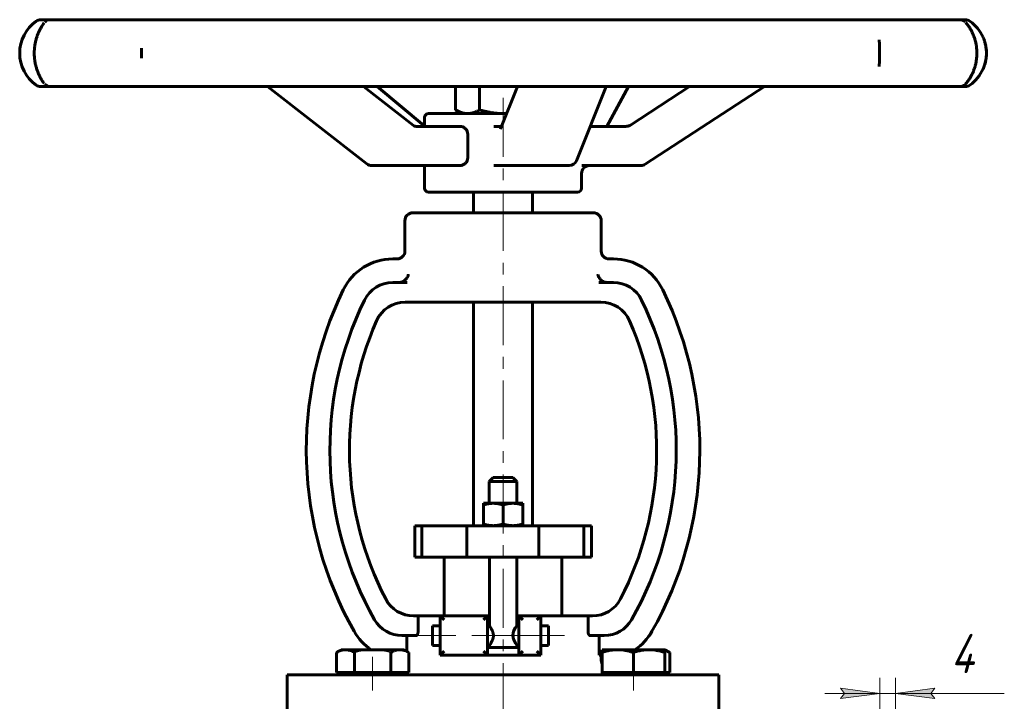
# Model space of a CAD drawing. Header units: millimetres. Extents: x 0 to 594, y 0 to 420.
# Tile 4 of 7: x 132 to 257, y 239 to 326. Entities that reach past the tile are written whole.
import ezdxf

# ---------------------------------------------------------------- set-up
doc = ezdxf.new("R2010")
doc.units = ezdxf.units.MM
for name, pattern in [('K5LT-1', [0]), ('K5LT_AXLED', [12, 7.5, -1.5, 1.5, -1.5]), ('K5LT_BASIC', [0]), ('K5LT_THIN', [0])]:
    doc.linetypes.add(name, pattern=pattern)
doc.layers.add('Системный слой', color=7, linetype='Continuous')
doc.layers.add('Системный слой (1)', color=7, linetype='Continuous', true_color=0x6c6c6c)
doc.styles.add('KDIMTEXTSTYLE', font='txt', dxfattribs={"width": 0.96, "oblique": 15, "height": 5})
doc.styles.add('KTEXTSTYLE', font='txt', dxfattribs={"width": 0.96, "height": 5})
doc.dimstyles.new('KDIMSTYLE (0.50)', dxfattribs={"dimtxt": 5, "dimasz": 1, "dimexe": 2, "dimexo": 0, "dimgap": 1, "dimtad": 1, "dimlfac": 2, "dimtxsty": 'KDIMTEXTSTYLE', "dimsah": 1, "dimcen": 0, "dimdle": 1, "dimadec": 0, "dimazin": 0, "dimtfac": 0.667, "dimtmove": 0, "dimatfit": 3, "dimfxl": 1, "dimtvp": 1, "dimtolj": 1, "dimtzin": 0, "dimarcsym": 0})

# ---------------------------------------------------------------- blocks, each defined once
blk = doc.blocks.new('U0')
at = {"layer": 'Системный слой (1)', "color": 143, "linetype": 'K5LT_BASIC', "lineweight": 60, "true_color": 0x33acca}
for p, q in [((183.44, 312.03), (183.48, 312.01)), ((183.48, 312.01), (183.52, 311.98)), ((183.52, 311.98), (183.55, 311.97))]:
    blk.add_line(p, q, dxfattribs=at)
blk = doc.blocks.new('U1')
at = {"layer": 'Системный слой (1)', "color": 143, "linetype": 'K5LT_BASIC', "lineweight": 60, "true_color": 0x33acca}
for p, q in [((184.54, 247.07), (184.54, 248.32)), ((184.54, 245.82), (184.54, 247.07))]:
    blk.add_line(p, q, dxfattribs=at)
blk = doc.blocks.new('U2')
at = {"layer": 'Системный слой (1)', "color": 143, "linetype": 'K5LT_BASIC', "lineweight": 60, "true_color": 0x33acca}
for p, q in [((184.05, 303.57), (196.04, 303.57)), ((196.04, 303.57), (203.05, 303.57))]:
    blk.add_line(p, q, dxfattribs=at)
blk = doc.blocks.new('U3')
at = {"layer": 'Системный слой (1)', "color": 143, "linetype": 'K5LT_BASIC', "lineweight": 60, "true_color": 0x33acca}
for p, q in [((183.55, 311.94), (183.55, 313.07)), ((183.55, 304.07), (183.55, 306.94))]:
    blk.add_line(p, q, dxfattribs=at)
blk = doc.blocks.new('U4')
at = {"layer": 'Системный слой (1)', "color": 143, "linetype": 'K5LT_BASIC', "lineweight": 60, "true_color": 0x33acca}
for p, q in [((195.3, 248.32), (195.3, 257.07)), ((195.3, 245.57), (195.3, 245.82))]:
    blk.add_line(p, q, dxfattribs=at)
blk = doc.blocks.new('U5')
at = {"layer": 'Системный слой (1)', "color": 143, "linetype": 'K5LT_BASIC', "lineweight": 60, "true_color": 0x33acca}
for p, q in [((199.35, 247.07), (199.35, 248.32)), ((199.35, 245.82), (199.35, 247.07))]:
    blk.add_line(p, q, dxfattribs=at)
blk = doc.blocks.new('U6')
at = {"layer": 'Системный слой (1)', "color": 143, "linetype": 'K5LT_BASIC', "lineweight": 60, "true_color": 0x33acca}
for p, q in [((193.59, 313.57), (193.73, 313.57)), ((193.73, 313.57), (193.86, 313.57)), ((193.86, 313.57), (194, 313.58))]:
    blk.add_line(p, q, dxfattribs=at)
blk = doc.blocks.new('U7')
at = {"layer": 'Системный слой (1)', "color": 143, "linetype": 'K5LT_BASIC', "lineweight": 60, "true_color": 0x33acca}
for start, end in [(23.7464, 54.6331), (305.3669, 336.2554)]:
    blk.add_arc((250.13, 321.27), 5, start, end, dxfattribs=at)
blk = doc.blocks.new('U8')
at = {"layer": 'Системный слой (1)', "color": 143, "linetype": 'K5LT_BASIC', "lineweight": 60, "true_color": 0x33acca}
for p, q in [((191.55, 249.57), (191.8, 249.57)), ((195.3, 249.57), (195.55, 249.57))]:
    blk.add_line(p, q, dxfattribs=at)
blk = doc.blocks.new('U9')
at = {"layer": 'Системный слой (1)', "color": 143, "linetype": 'K5LT_BASIC', "lineweight": 60, "true_color": 0x33acca}
for p, q in [((191.8, 248.32), (191.8, 257.07)), ((191.8, 245.57), (191.8, 245.82))]:
    blk.add_line(p, q, dxfattribs=at)
blk = doc.blocks.new('U10')
at = {"layer": 'Системный слой (1)', "color": 143, "linetype": 'K5LT_BASIC', "lineweight": 60, "true_color": 0x33acca}
for p, q in [((194.77, 247.07), (194.89, 247.62)), ((194.89, 247.62), (195.14, 248.09)), ((195.14, 248.09), (195.29, 248.31)), ((195.29, 248.31), (195.3, 248.32)), ((194.86, 246.59), (194.77, 247.07)), ((195.11, 246.09), (194.86, 246.59)), ((195.29, 245.83), (195.11, 246.09)), ((195.3, 245.82), (195.29, 245.83))]:
    blk.add_line(p, q, dxfattribs=at)
blk = doc.blocks.new('U15')
at = {"layer": 'Системный слой (1)', "color": 143, "linetype": 'K5LT_BASIC', "lineweight": 60, "true_color": 0x33acca}
for p, q in [((214.37, 245.11), (214.16, 245.19)), ((214.58, 245.02), (214.37, 245.11)), ((214.78, 244.91), (214.58, 245.02))]:
    blk.add_line(p, q, dxfattribs=at)
blk = doc.blocks.new('D5')
at = {"layer": 'Системный слой (1)'}
for points in [[(236.55, 239.03), (241.55, 239.69), (236.55, 240.35), (237.05, 239.69)], [(248.05, 239.69), (248.55, 240.35), (243.55, 239.69), (248.55, 239.03)]]:
    blk.add_hatch(color=7, dxfattribs=at).paths.add_polyline_path(points)
at = {"layer": 'Системный слой (1)', "color": 7, "linetype": 'K5LT_THIN', "lineweight": 18, "true_color": 0xffffff}
for p, q in [((241.55, 214.82), (241.55, 241.69)), ((243.55, 214.82), (243.55, 241.69)), ((241.55, 239.69), (234.55, 239.69)), ((241.55, 239.69), (236.55, 240.35)), ((236.55, 240.35), (237.05, 239.69)), ((237.05, 239.69), (236.55, 239.03)), ((236.55, 239.03), (241.55, 239.69)), ((241.55, 239.69), (243.55, 239.69)), ((248.55, 240.35), (243.55, 239.69)), ((243.55, 239.69), (248.55, 239.03)), ((243.55, 239.69), (250.55, 239.69)), ((243.55, 239.69), (248.55, 239.69)), ((248.05, 239.69), (248.55, 240.35)), ((248.55, 239.03), (248.05, 239.69)), ((248.55, 239.69), (257.41, 239.69))]:
    blk.add_line(p, q, dxfattribs=at)
blk.add_wipeout([(250.55, 240.69), (250.55, 248.08), (255.21, 248.08), (255.21, 240.69)]).dxf.layer = 'Системный слой (1)'
at = {"layer": 'Системный слой (1)', "color": 7, "insert": (250.55, 247.28), "char_height": 5, "attachment_point": 1, "style": 'KTEXTSTYLE'}
blk.add_mtext('\\fArial|b0|c204|p34;\\H5.0;\\W1.000;\\Q15;\\fGOST Type AU|b0|i0|c204|p34;\\Q15;\\W0.960;4', dxfattribs=at)
blk = doc.blocks.new('KDIMARROW_01')
at = {"layer": 'Системный слой'}
blk.add_hatch(color=0, dxfattribs=at).paths.add_polyline_path([(0, 0), (-5, 0.66), (-4.5, 0), (-5, -0.66)])
at = {"layer": 'Системный слой', "color": 0, "linetype": 'K5LT_THIN', "lineweight": 18}
for p, q in [((-4.5, 0), (-5, 0.66)), ((-5, 0.66), (0, 0)), ((0, 0), (-5, -0.66)), ((-5, -0.66), (-4.5, 0))]:
    blk.add_line(p, q, dxfattribs=at)
at = {"layer": 'Системный слой (1)', "color": 0, "linetype": 'K5LT_THIN', "lineweight": 18}
blk.add_line((193.55, 195.82), (193.05, 195.82), dxfattribs=at)

msp = doc.modelspace()

# ---------------------------------------------------------------- linework, layer by layer
at = {"layer": 'Системный слой (1)', "color": 143, "linetype": 'K5LT_BASIC', "lineweight": 60, "true_color": 0x33acca}
for p, q in [((134.8574, 325.5285), (134.6445, 325.5285)), ((136.062, 325.5285), (134.8574, 325.5285)), ((143.9056, 325.5285), (135.8656, 325.5285)), ((148.0175, 325.5285), (143.9056, 325.5285)), ((164.3258, 325.5285), (148.0175, 325.5285)), ((170.5994, 325.5285), (164.3258, 325.5285)), ((191.44, 325.5285), (170.5994, 325.5285)), ((198.4381, 325.5285), (191.44, 325.5285)), ((219.0366, 325.5285), (198.4381, 325.5285)), ((225.1561, 325.5285), (219.0366, 325.5285)), ((240.7936, 325.5285), (225.1561, 325.5285)), ((244.6326, 325.5285), (240.7936, 325.5285)), ((251.7268, 325.5285), (244.6326, 325.5285)), ((252.4057, 325.5285), (251.7268, 325.5285)), ((252.4475, 325.5285), (252.4057, 325.5285)), ((241.4831, 322.9103), (241.4831, 322.9564)), ((241.4833, 319.5762), (241.4834, 319.6191)), ((134.6445, 317.0048), (134.8574, 317.0048)), ((134.8574, 317.0048), (136.062, 317.0048)), ((135.8656, 317.0048), (143.9056, 317.0048)), ((143.9056, 317.0048), (148.0175, 317.0048)), ((148.0175, 317.0048), (164.3258, 317.0048)), ((176.1909, 307.1527), (163.5134, 317.0048)), ((164.3258, 317.0048), (170.5994, 317.0048)), ((170.5994, 317.0048), (191.44, 317.0048)), ((182.1274, 312.0552), (175.7584, 317.0048)), ((183.445, 312.0335), (177.4865, 317.0048)), ((187.484, 317.0048), (187.484, 314.0371)), ((190.56, 317.0048), (190.56, 314.0371)), ((191.44, 317.0048), (198.4381, 317.0048)), ((193.2163, 311.6397), (195.3801, 317.0048)), ((198.4381, 317.0048), (219.0366, 317.0048)), ((202.8941, 307.5683), (206.6999, 317.0048)), ((206.7832, 311.9423), (209.5473, 317.0048)), ((209.783, 312.1037), (217.3113, 317.0048)), ((211.6563, 307.1043), (226.864, 317.0048)), ((219.0366, 317.0048), (225.1561, 317.0048)), ((225.1561, 317.0048), (240.7936, 317.0048)), ((240.7936, 317.0048), (244.6326, 317.0048)), ((244.6326, 317.0048), (251.7268, 317.0048)), ((251.4228, 317.0048), (252.4057, 317.0048)), ((252.4057, 317.0048), (252.4475, 317.0048)), ((188.296, 313.5682), (187.5129, 314.0203)), ((193.9941, 313.5682), (184.046, 313.5682)), ((182.4261, 311.9423), (182.426, 311.9423)), ((188.0677, 311.9423), (182.4261, 311.9423)), ((193.3384, 311.9423), (192.3733, 311.9423)), ((209.2396, 311.9423), (204.6582, 311.9423)), ((209.2396, 311.9423), (209.2396, 311.9423)), ((189.0378, 310.9423), (189.0378, 307.9423)), ((176.8045, 306.9423), (181.1855, 306.9423)), ((181.1855, 306.9423), (188.0677, 306.9423)), ((192.3733, 306.9423), (194.2466, 306.9423)), ((194.2466, 306.9423), (201.9666, 306.9423)), ((203.5856, 306.9423), (210.7205, 306.9423)), ((210.7205, 306.9423), (211.1108, 306.9423)), ((203.546, 304.0682), (203.546, 305.9423)), ((189.796, 300.9241), (189.796, 303.5682)), ((197.296, 300.9241), (197.296, 303.5682)), ((181.046, 296.0491), (181.046, 299.9241)), ((205.046, 300.9241), (182.046, 300.9241)), ((206.046, 296.0491), (206.046, 299.9241)), ((180.195, 295.0491), (179.4856, 295.0491)), ((207.6063, 295.0491), (206.897, 295.0491)), ((181.3318, 292.0491), (179.4856, 292.0491)), ((207.6063, 292.0491), (205.7602, 292.0491)), ((181.0846, 289.5491), (182.4769, 289.5491)), ((182.4769, 289.5491), (184.6192, 289.5491)), ((184.6192, 289.5491), (202.4728, 289.5491)), ((189.796, 261.0682), (189.796, 289.5491)), ((197.296, 261.0682), (197.296, 289.5491)), ((202.4728, 289.5491), (204.6151, 289.5491)), ((204.6151, 289.5491), (206.0074, 289.5491)), ((192.296, 267.1932), (191.796, 266.6932)), ((191.796, 266.6932), (195.296, 266.6932)), ((191.796, 263.9182), (191.796, 266.6932)), ((194.796, 267.1932), (192.296, 267.1932)), ((194.796, 267.1932), (195.296, 266.6932)), ((195.296, 263.9182), (195.296, 266.6932)), ((191.046, 263.9182), (192.296, 263.9182)), ((191.046, 263.6949), (191.046, 263.9182)), ((191.046, 263.6949), (191.046, 261.2915)), ((192.296, 263.9182), (194.796, 263.9182)), ((193.546, 263.6949), (193.546, 261.2915)), ((194.796, 263.9182), (196.046, 263.9182)), ((196.046, 263.9182), (196.046, 263.6949)), ((196.046, 263.6949), (196.046, 261.2915)), ((182.296, 261.0682), (183.1876, 261.0682)), ((182.296, 257.0682), (182.296, 261.0682)), ((183.1876, 261.0682), (188.9423, 261.0682)), ((183.1876, 257.0682), (183.1876, 261.0682)), ((188.9423, 257.0682), (188.9423, 261.0682)), ((188.9423, 261.0682), (198.1184, 261.0682)), ((191.046, 261.0682), (191.046, 261.2915)), ((196.046, 261.2915), (196.046, 261.0682)), ((198.1184, 261.0682), (203.8339, 261.0682)), ((198.1184, 257.0682), (198.1184, 261.0682)), ((203.8339, 257.0682), (203.8339, 261.0682)), ((203.8339, 261.0682), (204.796, 261.0682)), ((204.796, 257.0682), (204.796, 261.0682)), ((182.296, 257.0682), (183.1876, 257.0682)), ((183.1876, 257.0682), (188.9423, 257.0682)), ((186.046, 249.5682), (186.046, 257.0682)), ((188.9423, 257.0682), (198.1184, 257.0682)), ((198.1184, 257.0682), (203.8339, 257.0682)), ((201.046, 249.5682), (201.046, 257.0682)), ((203.8339, 257.0682), (204.796, 257.0682)), ((182.7207, 249.5682), (182.1453, 249.5682)), ((182.7207, 249.5682), (185.5418, 249.5682)), ((182.7207, 249.5682), (182.7207, 247.5682)), ((185.5418, 249.5682), (185.5418, 244.5682)), ((191.546, 249.5682), (185.5418, 249.5682)), ((185.5418, 249.5682), (186.0418, 249.0682)), ((191.046, 249.0682), (191.546, 249.5682)), ((191.546, 244.5682), (191.546, 249.5682)), ((198.3543, 249.5682), (195.546, 249.5682)), ((196.046, 249.0682), (195.546, 249.5682)), ((195.546, 249.5682), (195.546, 244.5682)), ((197.8543, 249.0682), (198.3543, 249.5682)), ((198.3543, 249.5682), (204.3713, 249.5682)), ((198.3543, 244.5682), (198.3543, 249.5682)), ((204.3713, 247.5682), (204.3713, 249.5682)), ((204.9467, 249.5682), (204.3713, 249.5682)), ((185.5418, 248.3182), (184.5418, 248.3182)), ((191.796, 248.3182), (191.546, 248.3182)), ((195.546, 248.3182), (195.296, 248.3182)), ((199.3543, 248.3182), (198.3543, 248.3182)), ((180.6582, 247.0682), (182.447, 247.0682)), ((181.2985, 247.0682), (181.2985, 245.0548)), ((204.645, 247.0682), (206.4338, 247.0682)), ((205.7934, 244.5682), (205.7934, 247.0682)), ((172.3102, 244.9109), (172.929, 245.2682)), ((172.3102, 242.3682), (172.3102, 244.9109)), ((173.4649, 245.2682), (172.929, 245.2682)), ((176.929, 245.2682), (173.4649, 245.2682)), ((174.6196, 242.3682), (174.6196, 244.9109)), ((180.3931, 245.2682), (176.929, 245.2682)), ((179.2384, 242.3682), (179.2384, 244.9109)), ((180.929, 245.2682), (180.3931, 245.2682)), ((181.5478, 244.9109), (180.929, 245.2682)), ((181.5478, 242.3682), (181.5478, 244.9109)), ((185.5418, 245.8182), (184.5418, 245.8182)), ((186.0418, 245.0682), (185.5418, 244.5682)), ((191.046, 245.0682), (191.546, 244.5682)), ((191.796, 245.8182), (191.546, 245.8182)), ((191.546, 245.5682), (195.546, 245.5682)), ((195.546, 245.8182), (195.296, 245.8182)), ((196.046, 245.0682), (195.546, 244.5682)), ((198.3543, 244.5682), (197.8543, 245.0682)), ((199.3543, 245.8182), (198.3543, 245.8182)), ((208.163, 245.2682), (206.163, 245.2682)), ((206.163, 244.9109), (206.163, 245.2682)), ((206.163, 242.3682), (206.163, 244.9109)), ((212.163, 245.2682), (208.163, 245.2682)), ((210.163, 242.3682), (210.163, 244.9109)), ((214.163, 245.2682), (212.163, 245.2682)), ((214.7818, 244.9109), (214.163, 245.2682)), ((214.163, 245.2682), (214.163, 244.9109)), ((214.163, 242.3682), (214.163, 244.9109)), ((214.7818, 242.3682), (214.7818, 244.9109)), ((185.5418, 244.5682), (191.546, 244.5682)), ((191.546, 244.5682), (195.546, 244.5682)), ((195.546, 244.5682), (198.3543, 244.5682)), ((206.163, 244.5682), (205.7934, 244.5682)), ((206.046, 244.0682), (206.046, 244.5682)), ((173.4649, 242.3682), (172.3102, 242.3682)), ((172.929, 242.0682), (172.929, 242.3682)), ((174.6196, 242.3682), (173.4649, 242.3682)), ((176.929, 242.3682), (174.6196, 242.3682)), ((179.2384, 242.3682), (176.929, 242.3682)), ((180.3931, 242.3682), (179.2384, 242.3682)), ((181.5478, 242.3682), (180.3931, 242.3682)), ((180.929, 242.0682), (180.929, 242.3682)), ((208.163, 242.3682), (206.163, 242.3682)), ((206.163, 242.0682), (206.163, 242.3682)), ((210.163, 242.3682), (208.163, 242.3682)), ((212.163, 242.3682), (210.163, 242.3682)), ((214.163, 242.3682), (212.163, 242.3682)), ((214.7818, 242.3682), (214.163, 242.3682)), ((214.163, 242.0682), (214.163, 242.3682)), ((166.046, 237.3182), (166.046, 242.0682)), ((166.046, 242.0682), (174.1005, 242.0682)), ((174.1005, 242.0682), (212.9914, 242.0682)), ((212.9914, 242.0682), (221.046, 242.0682)), ((221.046, 237.3182), (221.046, 242.0682))]:
    msp.add_line(p, q, dxfattribs=at)
at = {"layer": 'Системный слой (1)', "color": 30, "linetype": 'K5LT_AXLED', "lineweight": 18, "true_color": 0xff8000}
for p, q in [((193.546, 315.5682), (193.546, 189.5682)), ((187.5418, 247.0682), (182.5418, 247.0682)), ((194.3212, 247.0682), (189.546, 247.0682)), ((197.546, 247.0682), (192.7707, 247.0682)), ((201.3543, 247.0682), (196.3543, 247.0682)), ((176.929, 240.0682), (176.929, 244.3682)), ((210.163, 240.0682), (210.163, 244.3682))]:
    msp.add_line(p, q, dxfattribs=at)
at = {"layer": 'Системный слой (1)', "color": 143, "linetype": 'K5LT_BASIC', "lineweight": 60, "true_color": 0x33acca}
for centre, radius, start, end in [((136.9597, 321.2666), 5, 125.366935, 234.633065), ((134.6445, 324.5285), 1, 90, 125.366936), ((135.8656, 324.5285), 1, 90, 136.132846), ((251.7268, 324.5285), 1, 47.190699, 90), ((252.4475, 324.5285), 1, 54.633065, 90), ((134.6445, 318.0048), 1, 234.633065, 270), ((135.8656, 318.0048), 1, 223.866973, 270), ((251.7268, 318.0048), 1, 270, 312.8093), ((252.4475, 318.0048), 1, 270, 305.366935), ((184.046, 313.0682), 0.5, 90, 180), ((201.9666, 307.9423), 1, 270, 338.045794), ((176.8045, 307.9423), 1, 232.141829, 270), ((204.546, 305.9423), 1, 90, 180), ((211.1108, 307.9423), 1, 270, 303.036341), ((184.046, 304.0682), 0.5, 180, 270), ((203.046, 304.0682), 0.5, 270, 0), ((182.046, 299.9241), 1, 90, 180), ((205.046, 299.9241), 1, 0, 90), ((179.4856, 288.0491), 7, 90, 154.031247), ((180.046, 296.0491), 1, 270, 0), ((207.046, 296.0491), 1, 180, 270), ((207.6063, 288.0491), 7, 25.968753, 90), ((215.1646, 270.6713), 46.686, 154.031247, 209.601006), ((179.4856, 288.0491), 4, 90, 154.031247), ((207.6063, 288.0491), 4, 25.968753, 90), ((171.9274, 270.6713), 46.686, 330.398994, 25.968753), ((215.1646, 270.6713), 43.686, 154.031247, 209.601006), ((171.9274, 270.6713), 43.686, 330.398994, 25.968753), ((181.0846, 285.5491), 4, 90, 156.416206), ((206.0074, 285.5491), 4, 23.583794, 90), ((215.1646, 270.6713), 41.186, 156.416206, 207.38298), ((171.9274, 270.6713), 41.186, 332.61702, 23.583794), ((182.1453, 253.5682), 4, 207.38298, 270), ((204.9467, 253.5682), 4, 270, 332.61702), ((180.6582, 251.0682), 4, 209.601006, 270), ((206.4338, 251.0682), 4, 270, 330.398994), ((180.6582, 251.0682), 7, 209.601006, 235.952268), ((206.4338, 251.0682), 7, 304.047732, 330.398994), ((208.046, 244.0682), 2, 180, 199.695788)]:
    msp.add_arc(centre, radius, start, end, dxfattribs=at)
for centre, major_axis, ratio, start_param, end_param in [((244.6326, 324.5285), (0, 1), 0.86732163, 6.28270738, 6.28318531), ((244.6326, 324.5285), (0, 1), 0.60737564, 6.28288519, 6.28318531), ((252.4057, 324.5285), (0, 1), 0.90698737, 6.28310466, 6.28318531), ((252.4057, 324.5285), (0, 1), 0.99929025, 6.28006551, 6.28318531), ((252.4057, 324.5285), (0, 1), 0.90698737, 6.28289933, 6.28310466), ((201.9666, 307.9423), (0.9274, -0.374), 0.80900642, 0, 0.00015688), ((176.8045, 307.9423), (-0.6136, -0.7896), 0.45909526, 6.28313328, 6.28318531), ((211.1108, 307.9423), (-0.5456, 0.8381), 0.04089821, 3.14156985, 3.14159265)]:
    msp.add_ellipse(centre, major_axis=major_axis, ratio=ratio, start_param=start_param, end_param=end_param, dxfattribs=at)
for points, knots in [([(135.0515, 317.428), (135.049, 317.4315), (135.0466, 317.435), (135.0415, 317.4422), (135.0389, 317.4459), (135.0311, 317.4571), (135.0257, 317.4649), (135.009, 317.4887), (134.9974, 317.5055), (134.9607, 317.5586), (134.9344, 317.5971), (134.86, 317.709), (134.8096, 317.7874), (134.7361, 317.9082), (134.7146, 317.9444), (134.6487, 318.0574), (134.6038, 318.1379), (134.4974, 318.3398), (134.436, 318.4652), (134.3341, 318.6947), (134.2929, 318.794), (134.2047, 319.0239), (134.1585, 319.1568), (134.0722, 319.4345), (134.0321, 319.5796), (133.9612, 319.8769), (133.9303, 320.0285), (133.8807, 320.3282), (133.8615, 320.4762), (133.8336, 320.7739), (133.8248, 320.9228), (133.8165, 321.23), (133.8175, 321.3878), (133.8302, 321.7014), (133.8418, 321.8575), (133.8752, 322.1588), (133.8965, 322.3038), (133.9488, 322.593), (133.98, 322.737), (134.0515, 323.0234), (134.092, 323.1647), (134.1796, 323.438), (134.2268, 323.5694), (134.3252, 323.8189), (134.3764, 323.9368), (134.4856, 324.1698), (134.5436, 324.2832), (134.6615, 324.4995), (134.721, 324.6009), (134.8358, 324.7874), (134.8917, 324.8727), (134.964, 324.9795), (134.9854, 325.0105), (135.0197, 325.0599), (135.0335, 325.0796), (135.048, 325.1003), (135.0498, 325.1029), (135.0515, 325.1053)], [0, 0, 0, 0, 0.08879097, 0.08879097, 0.17758195, 0.17758195, 0.3551639, 0.3551639, 0.7103278, 0.7103278, 1.4206556, 1.4206556, 2.61123633, 2.61123633, 3.09335387, 3.09335387, 4.05758894, 4.05758894, 5.34507612, 5.34507612, 6.24984677, 6.24984677, 7.34880831, 7.34880831, 8.45923196, 8.45923196, 9.54452372, 9.54452372, 10.56174807, 10.56174807, 11.56707524, 11.56707524, 12.61960822, 12.61960822, 13.67148936, 13.67148936, 14.67506397, 14.67506397, 15.71883311, 15.71883311, 16.81389124, 16.81389124, 17.92006546, 17.92006546, 19.02310793, 19.02310793, 20.23507659, 20.23507659, 21.53793547, 21.53793547, 22.88438445, 22.88438445, 23.48864924, 23.48864924, 23.93773356, 23.93773356, 23.9997501, 23.9997501, 23.9997501, 23.9997501]), ([(252.4753, 325.1895), (252.5172, 325.1413), (252.5632, 325.0873), (252.685, 324.9373), (252.7635, 324.8352), (252.9156, 324.619), (252.9892, 324.5075), (253.1337, 324.2682), (253.2044, 324.1417), (253.336, 323.8805), (253.3973, 323.7471), (253.5082, 323.4769), (253.5585, 323.3411), (253.652, 323.0564), (253.695, 322.9079), (253.7701, 322.6051), (253.8025, 322.4509), (253.8537, 322.1459), (253.8731, 321.996), (253.9008, 321.6918), (253.9092, 321.5374), (253.915, 321.2224), (253.9121, 321.0629), (253.8946, 320.7472), (253.8801, 320.5908), (253.8401, 320.2901), (253.8152, 320.146), (253.7549, 319.8571), (253.719, 319.7128), (253.637, 319.4252), (253.5906, 319.2833), (253.4902, 319.0087), (253.4362, 318.8768), (253.3226, 318.6248), (253.263, 318.5049), (253.1361, 318.269), (253.0687, 318.1547), (252.9308, 317.9366), (252.8608, 317.8342), (252.7216, 317.6429), (252.6521, 317.5544), (252.5483, 317.4285), (252.5104, 317.3841), (252.4758, 317.3444), (252.4755, 317.3441), (252.4753, 317.3438)], [0, 0, 0, 0, 1.10199363, 1.10199363, 2.71092593, 2.71092593, 4.12613542, 4.12613542, 5.47164378, 5.47164378, 6.71048713, 6.71048713, 7.84390134, 7.84390134, 8.99275932, 8.99275932, 10.12047974, 10.12047974, 11.1735224, 11.1735224, 12.23492575, 12.23492575, 13.32865143, 13.32865143, 14.41344089, 14.41344089, 15.44389849, 15.44389849, 16.52557003, 16.52557003, 17.6668878, 17.6668878, 18.82069622, 18.82069622, 19.9882424, 19.9882424, 21.2640758, 21.2640758, 22.63021112, 22.63021112, 24.07852593, 24.07852593, 24.99357926, 24.99357926, 24.9997433, 24.9997433, 24.9997433, 24.9997433]), ([(241.4831, 322.9103), (241.4834, 322.8023), (241.4845, 322.6882), (241.4865, 322.5292), (241.4871, 322.4888), (241.4894, 322.3263), (241.4914, 322.2006), (241.4946, 321.9484), (241.496, 321.8218), (241.4978, 321.5636), (241.4983, 321.432), (241.4985, 321.1649), (241.4982, 321.0289), (241.4968, 320.7776), (241.4958, 320.6619), (241.4931, 320.4248), (241.4913, 320.3038), (241.4884, 320.1118), (241.4874, 320.0386), (241.4857, 319.9135), (241.4851, 319.8609), (241.4845, 319.7972), (241.4843, 319.7851), (241.4842, 319.7668), (241.4841, 319.7605), (241.484, 319.7481), (241.484, 319.7421), (241.4839, 319.7239), (241.4838, 319.7119), (241.4835, 319.6726), (241.4834, 319.6457), (241.4834, 319.6191)], [0, 0, 0, 0, 2.75630113, 2.75630113, 3.67723028, 3.67723028, 6.42298922, 6.42298922, 9.05624021, 9.05624021, 11.75127115, 11.75127115, 14.51307263, 14.51307263, 16.91892974, 16.91892974, 19.52636837, 19.52636837, 21.18485979, 21.18485979, 22.42757422, 22.42757422, 22.72076086, 22.72076086, 22.8743544, 22.8743544, 23.02322098, 23.02322098, 23.32095412, 23.32095412, 24, 24, 24, 24]), ([(254.7082, 319.2536), (254.739, 319.3239), (254.7686, 319.3957), (254.8352, 319.569), (254.8711, 319.6718), (254.9153, 319.813), (254.9262, 319.8493), (254.974, 320.015), (255.0065, 320.1474), (255.0417, 320.3228), (255.0493, 320.3635), (255.0798, 320.5394), (255.0977, 320.6768), (255.1204, 320.9332), (255.1267, 321.0519), (255.1318, 321.316), (255.1285, 321.4616), (255.11, 321.7474), (255.095, 321.8877), (255.069, 322.0607), (255.0518, 322.1674), (255.031, 322.2727), (254.9845, 322.4834), (254.9478, 322.6204), (254.8623, 322.8936), (254.8131, 323.0293), (254.7431, 323.2005), (254.7261, 323.2405), (254.7087, 323.28)], [-7.11456465, -7.11456465, -7.11456465, -7.11456465, -7.073512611, -7.073512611, -7.017470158, -7.017470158, -6.998262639, -6.998262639, -6.930522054, -6.930522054, -6.910233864, -6.910233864, -6.843186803, -6.843186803, -6.786123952, -6.786123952, -6.716351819, -6.716351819, -6.648288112, -6.648288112, -6.631167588, -6.595548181, -6.595548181, -6.524612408, -6.524612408, -6.450045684, -6.450045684, -6.426946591, -6.426946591, -6.426946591, -6.426946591]), ([(254.9311, 319.8664), (254.9443, 319.9116), (254.957, 319.9572), (254.9891, 320.0798), (255.0074, 320.1572), (255.0561, 320.3883), (255.0811, 320.5442), (255.1163, 320.861), (255.1265, 321.0217), (255.132, 321.3485), (255.1269, 321.515), (255.1136, 321.6823), (255.1135, 321.6846), (255.1125, 321.6968), (255.1117, 321.7069), (255.1088, 321.7385), (255.1069, 321.7601), (255.102, 321.8093), (255.099, 321.837), (255.0929, 321.8889), (255.0899, 321.9132), (255.0839, 321.9586), (255.081, 321.9798), (255.0752, 322.0196), (255.0724, 322.0382), (255.067, 322.073), (255.0643, 322.0893), (255.0592, 322.1198), (255.0567, 322.134), (255.0517, 322.1624), (255.0491, 322.1766), (255.0439, 322.2044), (255.0413, 322.218), (255.036, 322.2451), (255.0333, 322.2587), (255.025, 322.2991), (255.0193, 322.326), (255.0034, 322.3974), (254.9928, 322.4418), (254.9817, 322.4859)], [0, 0, 0, 0, 1.29082208, 1.29082208, 3.44219222, 3.44219222, 7.64039051, 7.64039051, 11.89422011, 11.89422011, 16.29358855, 16.29358855, 16.35278391, 16.35278391, 16.62109671, 16.62109671, 17.19644481, 17.19644481, 17.93744809, 17.93744809, 18.58828523, 18.58828523, 19.15992776, 19.15992776, 19.66201217, 19.66201217, 20.10300237, 20.10300237, 20.49033238, 20.49033238, 20.87766239, 20.87766239, 21.24918389, 21.24918389, 21.62070538, 21.62070538, 22.36080016, 22.36080016, 23.59635116, 23.59635116, 23.59635116, 23.59635116]), ([(147.4597, 320.8456), (147.4598, 320.9013), (147.4598, 320.9573), (147.4598, 321.0696), (147.4598, 321.1259), (147.4598, 321.1855), (147.4598, 321.1888), (147.4597, 321.2058), (147.4597, 321.2195), (147.4597, 321.2409), (147.4597, 321.2485), (147.4597, 321.2603), (147.4597, 321.2645), (147.4597, 321.271), (147.4597, 321.2734), (147.4597, 321.278), (147.4597, 321.2803), (147.4597, 321.2845), (147.4597, 321.2864), (147.4597, 321.2918), (147.4597, 321.2953), (147.4597, 321.3058), (147.4597, 321.3128), (147.4597, 321.3335), (147.4597, 321.3472), (147.4597, 321.3882), (147.4597, 321.4156), (147.4596, 321.525), (147.4596, 321.6068), (147.4595, 321.6881)], [0, 0, 0, 0, 4.2, 4.2, 8.4, 8.4, 8.64145335, 8.64145335, 9.6673237, 9.6673237, 10.23391931, 10.23391931, 10.54685415, 10.54685415, 10.71969032, 10.71969032, 10.89252649, 10.89252649, 11.03244143, 11.03244143, 11.29581068, 11.29581068, 11.8143189, 11.8143189, 12.83487474, 12.83487474, 14.87598642, 14.87598642, 21, 21, 21, 21]), ([(182.1274, 312.0552), (182.1464, 312.0405), (182.1653, 312.0274), (182.1946, 312.0094), (182.2051, 312.0034), (182.2256, 311.9925), (182.2355, 311.9876), (182.2557, 311.9785), (182.266, 311.9742), (182.2927, 311.9642), (182.3089, 311.9592), (182.3405, 311.9512), (182.356, 311.9482), (182.3897, 311.9436), (182.4078, 311.9436), (182.4261, 311.9423), (182.4261, 311.9423), (182.4261, 311.9423)], [0, 0, 0, 0, 2.75908129, 2.75908129, 4.34796102, 4.34796102, 5.87444391, 5.87444391, 7.5025555, 7.5025555, 10.16230813, 10.16230813, 12.79994068, 12.79994068, 15.99920769, 15.99920769, 16, 16, 16, 16]), ([(188.0677, 311.9423), (188.1852, 311.9423), (188.3128, 311.9161), (188.5532, 311.8094), (188.6659, 311.7289), (188.8377, 311.5487), (188.9116, 311.4405), (189.0118, 311.2002), (189.0378, 311.0679), (189.0378, 310.9423)], [-0.319207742, -0.319207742, -0.319207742, -0.319207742, -0.234917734, -0.234917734, -0.150627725, -0.150627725, -0.075313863, -0.075313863, 0, 0, 0, 0]), ([(193.2094, 311.6235), (193.2099, 311.6244), (193.2101, 311.625), (193.211, 311.6269), (193.2113, 311.6277), (193.2122, 311.6298), (193.2127, 311.6309), (193.2141, 311.6342), (193.2153, 311.6372), (193.2163, 311.6397)], [0, 0, 0, 0, 0.2, 0.2, 0.4, 0.4, 0.6, 0.6, 1, 1, 1, 1]), ([(209.783, 312.1037), (209.7821, 312.1031), (209.7812, 312.1026), (209.7789, 312.1011), (209.7774, 312.1001), (209.7733, 312.0975), (209.7706, 312.0958), (209.763, 312.091), (209.7579, 312.0879), (209.743, 312.079), (209.7331, 312.0732), (209.7042, 312.0572), (209.685, 312.0473), (209.6309, 312.0217), (209.5953, 312.0073), (209.5227, 311.9827), (209.4857, 311.9725), (209.4108, 311.9564), (209.3729, 311.9506), (209.3031, 311.9439), (209.2713, 311.9439), (209.2396, 311.9423), (209.2396, 311.9423), (209.2396, 311.9423)], [0, 0, 0, 0, 0.07620689, 0.07620689, 0.20321838, 0.20321838, 0.43183906, 0.43183906, 0.86367812, 0.86367812, 1.70195395, 1.70195395, 3.2768644, 3.2768644, 6.0768644, 6.0768644, 8.8768644, 8.8768644, 11.6768644, 11.6768644, 13.99958384, 13.99958384, 14, 14, 14, 14]), ([(189.0378, 307.9423), (189.0378, 307.8168), (189.0118, 307.6845), (188.9116, 307.4442), (188.8377, 307.336), (188.6659, 307.1558), (188.5532, 307.0753), (188.3128, 306.9686), (188.1852, 306.9423), (188.0677, 306.9423)], [0, 0, 0, 0, 0.075313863, 0.075313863, 0.150627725, 0.150627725, 0.234917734, 0.234917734, 0.319207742, 0.319207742, 0.319207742, 0.319207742]), ([(180.5076, 292.0745), (180.5922, 292.0936), (180.6736, 292.1227), (180.8426, 292.2036), (180.9269, 292.2582), (181.1072, 292.4036), (181.1953, 292.5006), (181.3658, 292.7427), (181.4347, 292.8956), (181.4729, 293.047), (181.4731, 293.048), (181.4734, 293.0491)], [0, 0, 0, 0, 0.05207565, 0.05207565, 0.115131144, 0.115131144, 0.203571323, 0.203571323, 0.327767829, 0.327767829, 0.328600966, 0.328600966, 0.328600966, 0.328600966]), ([(205.6186, 293.0491), (205.6188, 293.048), (205.6191, 293.047), (205.6573, 292.8956), (205.7262, 292.7427), (205.8967, 292.5006), (205.9848, 292.4036), (206.165, 292.2582), (206.2493, 292.2036), (206.4184, 292.1227), (206.4997, 292.0936), (206.5844, 292.0745)], [-0.000840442, -0.000840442, -0.000840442, -0.000840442, 0, 0, 0.125285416, 0.125285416, 0.214501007, 0.214501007, 0.278109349, 0.278109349, 0.330641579, 0.330641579, 0.330641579, 0.330641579]), ([(182.7207, 247.5682), (182.7207, 247.5383), (182.7178, 247.4829), (182.707, 247.4113), (182.6935, 247.3534), (182.6754, 247.2951), (182.6546, 247.2461), (182.633, 247.206), (182.6142, 247.1765), (182.5921, 247.1475), (182.5624, 247.1162), (182.5268, 247.0895), (182.4859, 247.0718), (182.4599, 247.0682), (182.447, 247.0682)], [0, 0, 0, 0, 1.66653814, 3.01023249, 3.95623934, 5.0312675, 6.6296445, 7.42855166, 8.32661023, 9.29088556, 10.31811639, 11.95589915, 13.43898818, 15, 15, 15, 15]), ([(192.3212, 247.0682), (192.3212, 247.1049), (192.3182, 247.1713), (192.3071, 247.2597), (192.2948, 247.326), (192.2751, 247.4121), (192.2481, 247.5018), (192.2069, 247.612), (192.1631, 247.7129), (192.1136, 247.8123), (192.0654, 247.901), (192.0155, 247.987), (191.9544, 248.0858), (191.8876, 248.1871), (191.8363, 248.2612), (191.8064, 248.3037), (191.797, 248.3168), (191.796, 248.3181), (191.796, 248.3182)], [0, 0, 0, 0, 1.02007771, 1.85070521, 2.49823581, 2.92594542, 4.37268795, 5.22253559, 6.45215203, 7.77705318, 8.82684578, 9.91154062, 11.38567645, 13.42325667, 15.53103472, 17.01004053, 18.5487959, 19, 19, 19, 19]), ([(204.645, 247.0682), (204.6341, 247.0682), (204.614, 247.0706), (204.5882, 247.0794), (204.5607, 247.0934), (204.5323, 247.1138), (204.5039, 247.1429), (204.4858, 247.1658), (204.4727, 247.1845), (204.4586, 247.2067), (204.4456, 247.2307), (204.4298, 247.264), (204.4182, 247.2927), (204.4025, 247.3394), (204.3904, 247.3851), (204.3792, 247.4473), (204.3727, 247.5059), (204.3713, 247.5484), (204.3713, 247.5682)], [0, 0, 0, 0, 1.66833775, 3.00078063, 3.75232688, 5.68414488, 7.16998643, 8.12947488, 8.64038579, 9.41326198, 10.65878796, 11.15652291, 12.61652016, 13.16936488, 14.94477885, 16.05221261, 17.60169592, 19, 19, 19, 19]), ([(191.796, 245.8182), (191.796, 245.8182), (191.8024, 245.8271), (191.8274, 245.8625), (191.8632, 245.9139), (191.9076, 245.9794), (191.9617, 246.0624), (192.0193, 246.1557), (192.0725, 246.2477), (192.1229, 246.3421), (192.1614, 246.4212), (192.2007, 246.5098), (192.2359, 246.5991), (192.2636, 246.686), (192.2852, 246.7661), (192.303, 246.8476), (192.3178, 246.9567), (192.3212, 247.0295), (192.3212, 247.0682)], [0, 0, 0, 0, 1.6892872, 3.37862394, 4.58382164, 6.07939718, 7.71096052, 9.03743262, 10.41175824, 11.54679099, 12.65458713, 13.24233613, 14.57273353, 15.55158896, 15.91469135, 16.96909687, 17.92578742, 19, 19, 19, 19]), ([(173.4649, 245.2682), (173.3941, 245.2682), (173.2573, 245.2597), (173.0491, 245.2226), (172.8632, 245.1687), (172.6136, 245.0736), (172.4373, 244.9843), (172.3102, 244.9109)], [0, 0, 0, 0, 1.44740223, 2.79972062, 4.28007379, 5.29108611, 8, 8, 8, 8]), ([(174.6196, 244.9109), (174.5372, 244.9584), (174.3626, 245.0512), (174.1252, 245.1501), (173.9074, 245.2154), (173.7227, 245.2523), (173.5744, 245.2664), (173.4894, 245.2682), (173.4649, 245.2682)], [0, 0, 0, 0, 1.97363156, 4.15995945, 5.5817399, 7.04511177, 8.43464385, 9, 9, 9, 9]), ([(180.3931, 245.2682), (180.3223, 245.2682), (180.1855, 245.2597), (179.9773, 245.2226), (179.7914, 245.1687), (179.5418, 245.0736), (179.3655, 244.9843), (179.2384, 244.9109)], [0, 0, 0, 0, 1.44740223, 2.79972062, 4.28007379, 5.29108611, 8, 8, 8, 8]), ([(181.5478, 244.9109), (181.4654, 244.9584), (181.2908, 245.0512), (181.0534, 245.1501), (180.8356, 245.2154), (180.6509, 245.2523), (180.5026, 245.2664), (180.4176, 245.2682), (180.3931, 245.2682)], [0, 0, 0, 0, 1.97363156, 4.15995945, 5.5817399, 7.04511177, 8.43464385, 9, 9, 9, 9]), ([(208.163, 245.2682), (208.0404, 245.2682), (207.8034, 245.2597), (207.4428, 245.2226), (207.1208, 245.1687), (206.7168, 245.0798), (206.4111, 244.9924), (206.1906, 244.9201), (206.163, 244.9109)], [0, 0, 0, 0, 1.62832751, 3.14968569, 4.81508301, 5.95247187, 8.61753361, 9, 9, 9, 9]), ([(210.163, 244.9109), (210.0204, 244.9584), (209.7952, 245.0275), (209.4897, 245.1061), (209.2231, 245.1646), (208.9295, 245.2154), (208.6095, 245.2523), (208.3526, 245.2664), (208.2055, 245.2682), (208.163, 245.2682)], [0, 0, 0, 0, 2.19292395, 3.44223855, 4.62217717, 6.20193322, 7.82790196, 9.3718265, 10, 10, 10, 10]), ([(212.163, 245.2682), (212.0404, 245.2682), (211.8034, 245.2597), (211.4428, 245.2226), (211.1208, 245.1687), (210.7168, 245.0798), (210.4111, 244.9924), (210.1906, 244.9201), (210.163, 244.9109)], [0, 0, 0, 0, 1.62832751, 3.14968569, 4.81508301, 5.95247187, 8.61753361, 9, 9, 9, 9]), ([(214.163, 244.9109), (214.0204, 244.9584), (213.7952, 245.0275), (213.4897, 245.1061), (213.2231, 245.1646), (212.9295, 245.2154), (212.6095, 245.2523), (212.3526, 245.2664), (212.2055, 245.2682), (212.163, 245.2682)], [0, 0, 0, 0, 2.19292395, 3.44223855, 4.62217717, 6.20193322, 7.82790196, 9.3718265, 10, 10, 10, 10])]:
    msp.add_open_spline(points, degree=3, knots=knots, dxfattribs=at)
for points in [[(147.4593, 321.9061), (147.4597, 321.4898), (147.4599, 321.0477), (147.4596, 320.6309)], [(180.2795, 292.0491), (180.3515, 292.0491), (180.4311, 292.0572), (180.5076, 292.0745)], [(206.5844, 292.0745), (206.6609, 292.0572), (206.7405, 292.0491), (206.8125, 292.0491)]]:
    msp.add_open_spline(points, degree=3, dxfattribs=at)
for points, weights in [([(187.5134, 314.02), (187.4987, 314.0285), (187.484, 314.0371)], [1.00132142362, 1.00067263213, 1]), ([(187.484, 314.0371), (188.3082, 313.5682), (189.022, 313.5682)], [1, 1.0379548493, 1]), ([(189.022, 313.5682), (189.7358, 313.5682), (190.56, 314.0371)], [1, 1.0379548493, 1]), ([(190.56, 314.0371), (192.1843, 313.5682), (193.591, 313.5682)], [1, 1.0379548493, 1]), ([(192.296, 263.9182), (191.7159, 263.9182), (191.046, 263.6949)], [1, 1.0379548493, 1]), ([(193.546, 263.6949), (192.8761, 263.9182), (192.296, 263.9182)], [1, 1.0379548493, 1]), ([(194.796, 263.9182), (194.2159, 263.9182), (193.546, 263.6949)], [1, 1.0379548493, 1]), ([(196.046, 263.6949), (195.3761, 263.9182), (194.796, 263.9182)], [1, 1.0379548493, 1]), ([(191.046, 261.2915), (191.7159, 261.0682), (192.296, 261.0682)], [1, 1.0379548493, 1]), ([(192.296, 261.0682), (192.8761, 261.0682), (193.546, 261.2915)], [1, 1.0379548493, 1]), ([(193.546, 261.2915), (194.2159, 261.0682), (194.796, 261.0682)], [1, 1.0379548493, 1]), ([(194.796, 261.0682), (195.3761, 261.0682), (196.046, 261.2915)], [1, 1.0379548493, 1])]:
    msp.add_rational_spline(points, weights, degree=2, dxfattribs=at)
at = {"layer": 'Системный слой (1)', "color": 7, "linetype": 'K5LT-1'}
for points, knots in [([(176.929, 245.2682), (176.8646, 245.2682), (176.7354, 245.2664), (176.5414, 245.2582), (176.3481, 245.2448), (176.1066, 245.2215), (175.8176, 245.1831), (175.4317, 245.1151), (175.0318, 245.0249), (174.7457, 244.9473), (174.6196, 244.9109)], [0, 0, 0, 0, 1.81846407, 3.63692813, 5.4553922, 7.27385627, 10.46569137, 13.65752648, 18.30421618, 22, 22, 22, 22]), ([(179.2384, 244.9109), (179.1895, 244.925), (179.0621, 244.9609), (178.8159, 245.0257), (178.4731, 245.1051), (178.1139, 245.1718), (177.7794, 245.2183), (177.5438, 245.2421), (177.355, 245.2556), (177.2129, 245.2628), (177.0708, 245.2672), (176.9762, 245.2682), (176.929, 245.2682)], [0, 0, 0, 0, 1.43286195, 3.72544107, 7.16430976, 11.33828068, 14.00371051, 16.66914034, 18.00185526, 19.33457017, 20.66728509, 22, 22, 22, 22])]:
    msp.add_open_spline(points, degree=3, knots=knots, dxfattribs=at)

# ---------------------------------------------------------------- block references
at = {"layer": 'Системный слой (1)'}
for name in ['U7', 'U3', 'U6', 'U0', 'U2', 'U9', 'U4', 'U8', 'U1', 'U10', 'U5', 'U15']:
    msp.add_blockref(name, (0, 0), dxfattribs=at)

# ---------------------------------------------------------------- dimensions: what is measured, and where the dimension line sits
at = {"layer": 'Системный слой (1)', "color": 7}
dim = msp.add_linear_dim(base=(241.546, 239.6932), p1=(243.546, 214.8182), p2=(241.546, 214.8182), dimstyle='KDIMSTYLE (0.50)', override={"dimexo": 0, "dimtoh": 1, "dimpost": '\\fGOST Type AU|b0|c204|p34;\\H5.0;\\W0.960;\\Q15;<>', "dimblk1": 'KDIMARROW_01', "dimblk2": 'KDIMARROW_01', "dimse1": 0, "dimse2": 0, "dimclrt": 7, "dimtol": 1, "dimtp": 0, "dimtm": 0, "dimtdec": 5, "dimtmove": 1, "dimtolj": 1}, dxfattribs=at)
dim.commit()
dim.dimension.update_dxf_attribs({"geometry": 'D5', "text_midpoint": (252.9773, 239.6932), "dimtype": 160})

doc.saveas('drawing.dxf')
